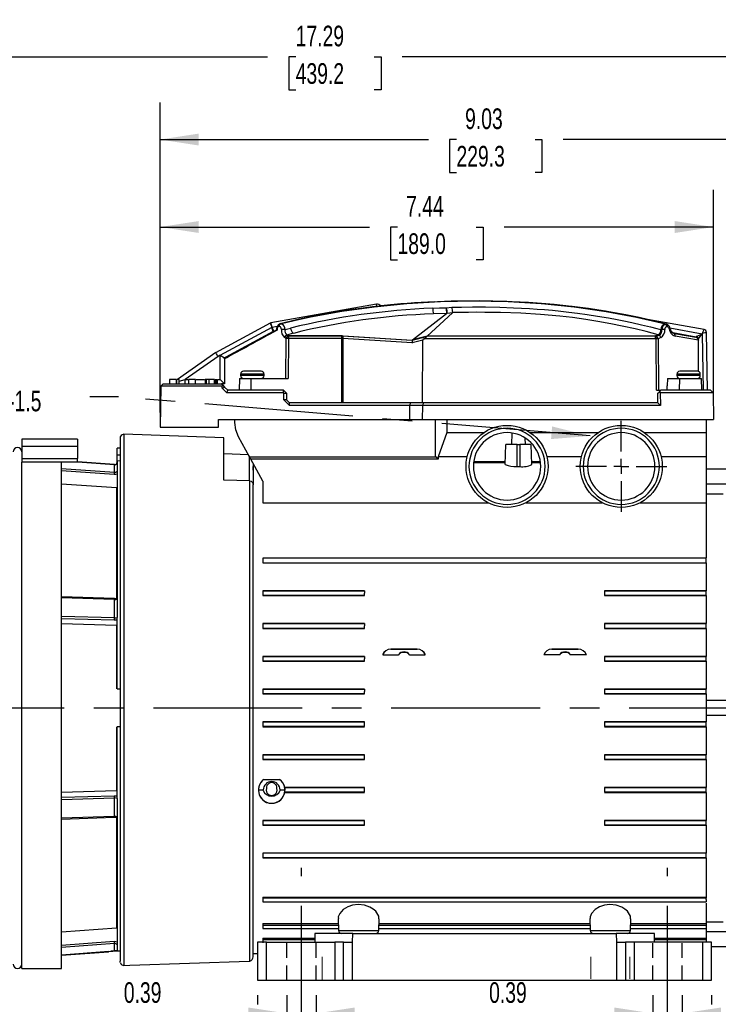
# Model space of a CAD drawing. Header units: inches. Extents: x 0 to 44, y 0 to 34.
# Tile 3 of 19: x 7.9 to 17.3, y 6.8 to 20. Entities that reach past the tile are written whole.
import ezdxf

# ---------------------------------------------------------------- set-up
doc = ezdxf.new("R2010")
doc.units = ezdxf.units.IN
doc.header["$LTSCALE"] = 4
doc.header["$MEASUREMENT"] = 0
doc.linetypes.add('CENTERX2', pattern=[0.8, 0.5, -0.1, 0.1, -0.1])
doc.linetypes.add('HIDDEN', pattern=[0.075, 0.05, -0.025])
doc.layers.add('CENTER', color=40, linetype='CENTERX2')
doc.layers.add('HIDDEN', color=102, linetype='HIDDEN')
doc.layers.add('DIMENSIONS', color=140, linetype='Continuous', lineweight=25)
doc.layers.add('TEXT', color=140, linetype='Continuous', lineweight=25)
doc.styles.add('SLDTEXTSTYLE0', font='TXT', dxfattribs={"width": 0.7})
doc.dimstyles.new('SLDDIMSTYLE0', dxfattribs={"dimtxt": 0.277778, "dimasz": 0.52, "dimexe": 0, "dimexo": 0.0625, "dimgap": 0.069444, "dimtad": 0, "dimtih": 1, "dimtoh": 1, "dimrnd": 1e-09, "dimdsep": 46, "dimtxsty": 'SLDTEXTSTYLE0', "dimsah": 1, "dimcen": 0.09, "dimadec": 0, "dimazin": 2, "dimtfac": 1, "dimtmove": 0, "dimatfit": 0, "dimfxl": 0, "dimfrac": 2, "dimtolj": 1, "dimtzin": 12, "dimarcsym": 0})
doc.dimstyles.new('SLDDIMSTYLE2', dxfattribs={"dimtxt": 0.277778, "dimasz": 0.52, "dimexe": 0, "dimexo": 0.0625, "dimgap": 0.069444, "dimtad": 0, "dimtih": 1, "dimtoh": 1, "dimrnd": 1e-09, "dimzin": 12, "dimdsep": 46, "dimtxsty": 'SLDTEXTSTYLE0', "dimsah": 1, "dimcen": 0.09, "dimadec": 0, "dimazin": 3, "dimtfac": 1, "dimtofl": 0, "dimtmove": 0, "dimatfit": 3, "dimfxl": 0, "dimfrac": 2, "dimtolj": 1, "dimtzin": 12, "dimarcsym": 0})
doc.dimstyles.new('SLDDIMSTYLE3', dxfattribs={"dimtxt": 0.277778, "dimasz": 0.52, "dimexe": 0, "dimexo": 0.0625, "dimgap": 0.069444, "dimtad": 0, "dimtih": 1, "dimtoh": 1, "dimrnd": 1e-09, "dimzin": 4, "dimdsep": 46, "dimtxsty": 'SLDTEXTSTYLE0', "dimsah": 1, "dimcen": 0.09, "dimadec": 0, "dimazin": 1, "dimtfac": 1, "dimtofl": 0, "dimtmove": 0, "dimatfit": 3, "dimfxl": 0, "dimfrac": 2, "dimtolj": 1, "dimtzin": 12, "dimarcsym": 0})
doc.dimstyles.new('SLDDIMSTYLE4', dxfattribs={"dimtxt": 0.18, "dimasz": 0.52, "dimexe": 0, "dimexo": 0.0625, "dimgap": 0, "dimtad": 0, "dimtih": 1, "dimtoh": 1, "dimdec": 0, "dimrnd": 1e-09, "dimzin": 0, "dimdsep": 46, "dimtxsty": 'Standard', "dimsah": 1, "dimcen": 0.09, "dimadec": 0, "dimazin": 0, "dimtfac": 0.52, "dimtdec": 0, "dimtofl": 0, "dimtmove": 0, "dimatfit": 3, "dimfxl": 0, "dimfrac": 2, "dimtolj": 1, "dimtzin": 0, "dimarcsym": 0})

# ---------------------------------------------------------------- blocks, each defined once
blk = doc.blocks.new('_D')
at = {"layer": 'DIMENSIONS'}
for p, q in [((11.527, 6.934), (11.527, 6.188)), ((11.92, 6.934), (11.92, 6.188)), ((9.334, 6.687), (9.241, 6.687)), ((9.241, 6.687), (9.241, 6.246)), ((10.16, 6.687), (10.253, 6.687)), ((10.253, 6.687), (10.253, 6.246)), ((11.527, 6.688), (10.536, 6.688)), ((11.92, 6.688), (12.92, 6.688)), ((9.241, 6.246), (9.334, 6.246)), ((10.253, 6.246), (10.16, 6.246))]:
    blk.add_line(p, q, dxfattribs=at)
for points in [[(11.527, 6.688), (11.007, 6.768), (11.007, 6.608)], [(11.92, 6.688), (12.44, 6.608), (12.44, 6.768)]]:
    blk.add_solid(points, dxfattribs=at)
at = {"layer": 'DIMENSIONS', "char_height": 0.2778, "attachment_point": 1, "style": 'SLDTEXTSTYLE0'}
for s, insert in [('0.39', (9.334, 7.108)), ('10.0', (9.334, 6.604))]:
    blk.add_mtext(s, dxfattribs=dict(at, insert=insert))
blk = doc.blocks.new('_D_1')
at = {"layer": 'DIMENSIONS'}
for p, q in [((16.448, 6.934), (16.448, 6.188)), ((16.842, 6.934), (16.842, 6.188)), ((14.246, 6.687), (14.152, 6.687)), ((14.152, 6.687), (14.152, 6.246)), ((15.071, 6.687), (15.164, 6.687)), ((15.164, 6.687), (15.164, 6.246)), ((16.448, 6.688), (15.448, 6.688)), ((16.842, 6.688), (17.842, 6.688)), ((14.152, 6.246), (14.246, 6.246)), ((15.164, 6.246), (15.071, 6.246))]:
    blk.add_line(p, q, dxfattribs=at)
for points in [[(16.448, 6.688), (15.928, 6.768), (15.928, 6.608)], [(16.842, 6.688), (17.362, 6.608), (17.362, 6.768)]]:
    blk.add_solid(points, dxfattribs=at)
at = {"layer": 'DIMENSIONS', "char_height": 0.2778, "attachment_point": 1, "style": 'SLDTEXTSTYLE0'}
for s, insert in [('0.39', (14.246, 7.108)), ('10.0', (14.246, 6.604))]:
    blk.add_mtext(s, dxfattribs=dict(at, insert=insert))
blk = doc.blocks.new('_D_3')
at = {"layer": 'DIMENSIONS'}
for p, q in [((9.822, 14.769), (9.822, 17.762)), ((17.263, 14.873), (17.263, 17.762)), ((9.822, 17.262), (12.638, 17.262)), ((13.014, 17.261), (12.921, 17.261)), ((12.921, 17.261), (12.921, 16.819)), ((14.071, 17.261), (14.164, 17.261)), ((14.164, 17.261), (14.164, 16.819)), ((17.263, 17.262), (14.447, 17.262)), ((12.921, 16.819), (13.014, 16.819)), ((14.164, 16.819), (14.071, 16.819))]:
    blk.add_line(p, q, dxfattribs=at)
for points in [[(9.822, 17.262), (10.342, 17.182), (10.342, 17.342)], [(17.263, 17.262), (16.743, 17.342), (16.743, 17.182)]]:
    blk.add_solid(points, dxfattribs=at)
at = {"layer": 'DIMENSIONS', "char_height": 0.2778, "attachment_point": 1, "style": 'SLDTEXTSTYLE0'}
for s, insert in [('7.44', (13.13, 17.681)), ('189.0', (13.014, 17.177))]:
    blk.add_mtext(s, dxfattribs=dict(at, insert=insert))
blk = doc.blocks.new('_D_4')
at = {"layer": 'DIMENSIONS'}
for p, q in [((9.822, 14.769), (9.822, 18.938)), ((18.85, 14.303), (18.85, 18.938)), ((9.822, 18.438), (13.431, 18.438)), ((13.807, 18.437), (13.714, 18.437)), ((13.714, 18.437), (13.714, 17.995)), ((14.864, 18.437), (14.957, 18.437)), ((14.957, 18.437), (14.957, 17.995)), ((18.85, 18.438), (15.241, 18.438)), ((13.714, 17.995), (13.807, 17.995)), ((14.957, 17.995), (14.864, 17.995)), ((18.85, 13.736), (18.85, 14.063))]:
    blk.add_line(p, q, dxfattribs=at)
for points in [[(9.822, 18.438), (10.342, 18.358), (10.342, 18.518)], [(18.85, 18.438), (18.33, 18.518), (18.33, 18.358)]]:
    blk.add_solid(points, dxfattribs=at)
at = {"layer": 'DIMENSIONS', "char_height": 0.2778, "attachment_point": 1, "style": 'SLDTEXTSTYLE0'}
for s, insert in [('9.03', (13.923, 18.857)), ('229.3', (13.807, 18.353))]:
    blk.add_mtext(s, dxfattribs=dict(at, insert=insert))
blk = doc.blocks.new('_D_5')
at = {"layer": 'DIMENSIONS'}
for p, q in [((3.528, 14.427), (3.528, 20.05)), ((20.818, 14.303), (20.818, 20.05)), ((3.528, 19.55), (11.268, 19.55)), ((11.645, 19.549), (11.551, 19.549)), ((11.551, 19.549), (11.551, 19.107)), ((12.701, 19.549), (12.795, 19.549)), ((12.795, 19.549), (12.795, 19.107)), ((20.818, 19.55), (13.078, 19.55)), ((11.551, 19.107), (11.645, 19.107)), ((12.795, 19.107), (12.701, 19.107)), ((3.528, 9.177), (3.528, 14.187)), ((20.818, 11.447), (20.818, 14.063))]:
    blk.add_line(p, q, dxfattribs=at)
for points in [[(3.528, 19.55), (4.048, 19.47), (4.048, 19.63)], [(20.818, 19.55), (20.298, 19.63), (20.298, 19.47)]]:
    blk.add_solid(points, dxfattribs=at)
at = {"layer": 'DIMENSIONS', "char_height": 0.2778, "attachment_point": 1, "style": 'SLDTEXTSTYLE0'}
for s, insert in [('17.29', (11.645, 19.969)), ('439.2', (11.645, 19.465))]:
    blk.add_mtext(s, dxfattribs=dict(at, insert=insert))
blk = doc.blocks.new('_D_10')
at = {"layer": 'DIMENSIONS'}
for p, q in [((11.133, 6.934), (11.133, 6.808)), ((17.235, 6.934), (17.235, 6.808)), ((11.133, 6.568), (11.133, 3.898)), ((17.235, 6.568), (17.235, 5.514)), ((17.235, 5.274), (17.235, 3.898)), ((11.133, 4.398), (13.279, 4.398)), ((13.656, 4.397), (13.563, 4.397)), ((13.563, 4.397), (13.563, 3.955)), ((14.713, 4.397), (14.806, 4.397)), ((14.806, 4.397), (14.806, 3.955)), ((17.235, 4.398), (15.089, 4.398)), ((13.563, 3.955), (13.656, 3.955)), ((14.806, 3.955), (14.713, 3.955))]:
    blk.add_line(p, q, dxfattribs=at)
for points in [[(11.133, 4.398), (11.653, 4.318), (11.653, 4.478)], [(17.235, 4.398), (16.715, 4.478), (16.715, 4.318)]]:
    blk.add_solid(points, dxfattribs=at)
at = {"layer": 'DIMENSIONS', "char_height": 0.2778, "attachment_point": 1, "style": 'SLDTEXTSTYLE0'}
for s, insert in [('6.10', (13.771, 4.817)), ('155.0', (13.656, 4.313))]:
    blk.add_mtext(s, dxfattribs=dict(at, insert=insert))
blk = doc.blocks.new('_D_11')
at = {"layer": 'DIMENSIONS'}
for p, q in [((18.85, 7.855), (18.85, 4.894)), ((16.645, 5.934), (16.645, 4.894)), ((16.645, 5.394), (18.85, 5.394)), ((18.85, 5.394), (19.219, 5.394)), ((19.596, 5.393), (19.503, 5.393)), ((19.503, 5.393), (19.503, 4.952)), ((20.422, 5.393), (20.515, 5.393)), ((20.515, 5.393), (20.515, 4.952)), ((19.503, 4.952), (19.596, 4.952)), ((20.515, 4.952), (20.422, 4.952))]:
    blk.add_line(p, q, dxfattribs=at)
for points in [[(16.645, 5.394), (17.165, 5.314), (17.165, 5.474)], [(18.85, 5.394), (18.33, 5.474), (18.33, 5.314)]]:
    blk.add_solid(points, dxfattribs=at)
at = {"layer": 'DIMENSIONS', "char_height": 0.2778, "attachment_point": 1, "style": 'SLDTEXTSTYLE0'}
for s, insert in [('2.20', (19.596, 5.814)), ('56.0', (19.596, 5.31))]:
    blk.add_mtext(s, dxfattribs=dict(at, insert=insert))
blk = doc.blocks.new('SW_CENTERMARKSYMBOL_0')
at = {"layer": 'CENTER', "color": 0}
for p, q in [((0, 0.2), (0, 0.612)), ((-0.2, 0), (-0.612, 0)), ((0, 0), (-0.1, 0)), ((0, 0), (0, 0.1)), ((0, 0), (0, -0.1)), ((0, 0), (0.1, 0)), ((0.2, 0), (0.612, 0)), ((0, -0.2), (0, -0.612))]:
    blk.add_line(p, q, dxfattribs=at)

msp = doc.modelspace()

# ---------------------------------------------------------------- linework, layer by layer
for p, q in [((12.73, 16.225), (11.313, 15.972)), ((12.735, 16.195), (12.73, 16.225)), ((13.669, 16.177), (13.746, 16.184)), ((13.216, 15.745), (13.672, 16.098)), ((13.412, 15.796), (13.753, 16.109)), ((13.674, 16.101), (13.496, 16.095)), ((13.683, 16.1), (13.672, 16.098)), ((13.753, 16.109), (13.683, 16.1)), ((13.754, 16.111), (13.753, 16.111)), ((17.136, 15.883), (16.376, 16.019)), ((11.302, 15.968), (10.567, 15.572)), ((10.629, 15.538), (11.327, 15.915)), ((11.327, 15.915), (11.398, 15.927)), ((11.445, 15.963), (11.435, 15.96)), ((11.445, 15.963), (11.445, 15.962)), ((11.445, 15.962), (11.455, 15.962)), ((16.618, 15.953), (16.606, 15.96)), ((16.606, 15.96), (16.617, 15.96)), ((16.617, 15.96), (16.629, 15.953)), ((16.617, 15.96), (16.623, 15.958)), ((16.629, 15.953), (16.618, 15.953)), ((16.623, 15.958), (16.627, 15.957)), ((16.645, 15.919), (16.634, 15.919)), ((16.65, 15.946), (16.655, 15.942)), ((16.678, 15.905), (17.11, 15.828)), ((16.679, 15.899), (16.68, 15.899)), ((11.341, 15.855), (10.705, 15.512)), ((11.339, 15.852), (11.341, 15.855)), ((11.353, 15.859), (11.355, 15.86)), ((11.453, 15.886), (11.453, 15.885)), ((11.516, 15.763), (11.496, 15.776)), ((11.513, 15.225), (11.518, 15.761)), ((11.518, 15.761), (11.516, 15.763)), ((11.613, 15.833), (11.527, 15.81)), ((11.527, 15.81), (11.546, 15.798)), ((11.549, 15.761), (11.544, 15.225)), ((12.276, 15.798), (11.546, 15.798)), ((11.549, 15.794), (11.546, 15.798)), ((12.267, 15.794), (11.549, 15.794)), ((12.267, 15.761), (11.549, 15.761)), ((12.267, 15.761), (12.267, 15.794)), ((12.275, 15.794), (12.267, 15.794)), ((12.267, 14.898), (12.267, 15.761)), ((12.267, 15.761), (12.273, 15.761)), ((12.273, 15.761), (12.274, 15.761)), ((12.274, 15.761), (12.279, 15.761)), ((12.275, 15.794), (12.276, 15.798)), ((12.276, 15.794), (12.275, 15.794)), ((12.276, 15.798), (12.276, 15.794)), ((12.276, 15.798), (13.209, 15.74)), ((12.276, 15.794), (12.283, 15.794)), ((12.279, 15.761), (12.277, 14.898)), ((13.213, 15.703), (12.279, 15.761)), ((13.212, 15.735), (12.283, 15.794)), ((13.403, 15.787), (13.212, 15.735)), ((13.412, 15.796), (13.216, 15.745)), ((16.482, 15.76), (13.371, 15.758)), ((13.407, 15.791), (13.403, 15.787)), ((13.407, 15.791), (13.412, 15.796)), ((16.482, 15.793), (13.407, 15.791)), ((16.482, 15.797), (13.412, 15.796)), ((13.412, 15.796), (13.412, 15.796)), ((16.52, 15.814), (16.482, 15.797)), ((16.482, 15.797), (16.493, 15.792)), ((16.482, 15.793), (16.482, 15.797)), ((16.493, 15.792), (16.482, 15.793)), ((16.488, 15.759), (16.482, 15.76)), ((16.491, 15.759), (16.488, 15.759)), ((16.491, 15.759), (16.498, 15.79)), ((16.496, 15.067), (16.491, 15.759)), ((16.498, 15.79), (16.493, 15.792)), ((16.534, 15.807), (16.498, 15.79)), ((16.555, 15.775), (16.519, 15.759)), ((16.519, 15.759), (16.524, 15.067)), ((16.554, 15.885), (16.57, 15.885)), ((16.725, 15.836), (16.702, 15.85)), ((17.03, 15.782), (16.718, 15.838)), ((17.051, 15.771), (16.738, 15.828)), ((17.062, 15.739), (16.749, 15.795)), ((17.035, 15.792), (17.11, 15.828)), ((17.051, 15.771), (17.052, 15.77)), ((17.062, 15.749), (17.062, 15.76)), ((17.11, 15.828), (17.123, 15.067)), ((17.182, 15.067), (17.169, 15.845)), ((13.212, 15.735), (13.212, 15.74)), ((13.353, 15.74), (13.213, 15.703)), ((13.352, 14.898), (13.353, 15.74)), ((17.062, 15.744), (17.062, 15.741)), ((17.062, 15.739), (17.062, 15.741)), ((17.062, 15.32), (17.062, 15.739)), ((10.57, 15.574), (10.055, 15.213)), ((10.601, 15.523), (10.158, 15.213)), ((10.629, 15.538), (10.601, 15.523)), ((10.629, 15.538), (10.687, 15.503)), ((10.629, 15.213), (10.629, 15.538)), ((10.705, 15.512), (10.687, 15.503)), ((10.687, 15.503), (10.688, 15.502)), ((10.688, 15.497), (10.688, 15.502)), ((10.688, 15.488), (10.688, 15.497)), ((10.688, 15.488), (10.688, 15.154)), ((10.888, 15.225), (10.885, 15.067)), ((10.888, 15.225), (11.044, 15.225)), ((10.905, 15.284), (10.905, 15.264)), ((11.22, 15.284), (10.905, 15.284)), ((11.22, 15.264), (10.905, 15.264)), ((11.18, 15.323), (10.944, 15.323)), ((11.044, 15.225), (11.044, 15.067)), ((11.044, 15.225), (11.544, 15.225)), ((11.22, 15.264), (11.22, 15.284)), ((16.643, 15.225), (16.642, 15.125)), ((16.643, 15.225), (16.805, 15.225)), ((16.771, 15.284), (16.771, 15.264)), ((17.086, 15.284), (16.771, 15.284)), ((17.086, 15.264), (16.771, 15.264)), ((16.805, 15.225), (16.803, 15.067)), ((16.805, 15.225), (17.103, 15.225)), ((17.046, 15.323), (16.81, 15.323)), ((17.062, 15.225), (17.062, 15.228)), ((17.086, 15.264), (17.086, 15.284)), ((17.105, 15.067), (17.103, 15.225)), ((9.832, 15.122), (9.822, 14.569)), ((9.824, 15.117), (9.822, 14.985)), ((9.832, 15.124), (9.825, 15.117)), ((9.832, 15.124), (9.861, 15.154)), ((9.832, 15.122), (9.832, 15.124)), ((10.657, 15.122), (9.832, 15.122)), ((9.861, 15.154), (10.649, 15.154)), ((9.947, 15.213), (9.947, 15.154)), ((9.948, 15.213), (9.948, 15.154)), ((9.95, 15.213), (9.95, 15.154)), ((10.041, 15.213), (9.95, 15.213)), ((10.041, 15.154), (10.041, 15.213)), ((10.043, 15.213), (10.043, 15.154)), ((10.078, 15.213), (10.05, 15.213)), ((10.078, 15.154), (10.078, 15.213)), ((10.078, 15.19), (10.158, 15.213)), ((10.158, 15.154), (10.158, 15.213)), ((10.158, 15.213), (10.197, 15.213)), ((10.204, 15.213), (10.204, 15.154)), ((10.206, 15.213), (10.206, 15.154)), ((10.297, 15.213), (10.206, 15.213)), ((10.297, 15.154), (10.297, 15.213)), ((10.299, 15.154), (10.299, 15.213)), ((10.306, 15.213), (10.419, 15.213)), ((10.426, 15.213), (10.426, 15.154)), ((10.441, 15.213), (10.426, 15.213)), ((10.441, 15.213), (10.441, 15.154)), ((10.475, 15.213), (10.441, 15.213)), ((10.475, 15.213), (10.475, 15.154)), ((10.553, 15.213), (10.475, 15.213)), ((10.553, 15.154), (10.553, 15.213)), ((10.554, 15.213), (10.554, 15.154)), ((10.561, 15.154), (10.561, 15.213)), ((10.561, 15.213), (10.576, 15.213)), ((10.576, 15.154), (10.576, 15.213)), ((10.576, 15.213), (10.591, 15.213)), ((10.591, 15.213), (10.591, 15.154)), ((10.598, 15.213), (10.629, 15.213)), ((10.688, 15.154), (10.629, 15.213)), ((10.649, 15.154), (10.668, 15.134)), ((10.652, 15.154), (10.649, 15.154)), ((10.688, 15.154), (10.652, 15.154)), ((10.656, 15.097), (10.657, 15.122)), ((10.656, 15.097), (10.688, 15.11)), ((10.718, 15.034), (10.656, 15.097)), ((10.668, 15.134), (10.657, 15.122)), ((10.688, 15.114), (10.668, 15.134)), ((10.688, 15.114), (10.688, 15.11)), ((10.731, 15.067), (10.688, 15.11)), ((16.642, 15.067), (16.642, 15.125)), ((9.822, 14.988), (9.822, 14.569)), ((10.718, 15.034), (10.731, 15.067)), ((11.481, 15.034), (10.718, 15.034)), ((11.481, 15.067), (10.731, 15.067)), ((11.481, 15.034), (11.481, 15.067)), ((11.52, 15.028), (11.481, 15.067)), ((11.481, 15.034), (11.487, 15.028)), ((11.486, 14.937), (11.487, 15.028)), ((11.487, 15.028), (11.52, 15.028)), ((11.52, 15.028), (11.52, 14.937)), ((11.52, 15.028), (11.523, 15.025)), ((11.523, 15.025), (11.523, 14.935)), ((16.496, 15.067), (16.554, 15.067)), ((16.515, 15.028), (16.535, 15.047)), ((16.515, 14.898), (16.515, 15.028)), ((16.535, 15.047), (16.554, 15.067)), ((16.535, 15.047), (16.548, 15.034)), ((16.548, 15.034), (16.551, 14.862)), ((17.257, 15.034), (16.548, 15.034)), ((17.224, 15.067), (16.554, 15.067)), ((17.224, 15.067), (17.257, 15.034)), ((17.257, 15.034), (17.263, 14.673)), ((11.56, 14.862), (11.486, 14.937)), ((11.52, 14.937), (11.486, 14.937)), ((11.56, 14.898), (11.52, 14.937)), ((11.56, 14.862), (11.56, 14.898)), ((13.19, 14.898), (11.56, 14.898)), ((13.175, 14.862), (11.56, 14.862)), ((13.175, 14.862), (13.174, 14.673)), ((13.19, 14.898), (13.175, 14.862)), ((13.349, 14.862), (13.175, 14.862)), ((13.364, 14.898), (13.19, 14.898)), ((13.349, 14.862), (13.347, 14.673)), ((13.364, 14.898), (13.349, 14.862)), ((16.551, 14.862), (13.349, 14.862)), ((16.515, 14.898), (13.364, 14.898)), ((16.551, 14.862), (16.515, 14.898)), ((17.26, 14.864), (17.26, 14.864)), ((17.26, 14.864), (17.26, 14.864)), ((9.822, 14.569), (10.609, 14.569)), ((10.609, 14.569), (10.609, 14.673)), ((10.609, 14.673), (13.174, 14.673)), ((10.826, 14.633), (10.826, 14.673)), ((13.174, 14.673), (13.347, 14.673)), ((13.347, 14.673), (17.263, 14.673)), ((13.521, 14.673), (13.521, 14.17)), ((13.679, 14.673), (13.679, 14.5)), ((17.165, 14.673), (17.165, 14.5)), ((10.68, 14.429), (9.334, 14.476)), ((9.334, 14.476), (9.334, 7.332)), ((11.025, 14.17), (10.875, 14.443)), ((13.679, 14.5), (13.561, 14.17)), ((13.679, 14.5), (14.179, 14.5)), ((14.551, 14.49), (14.545, 14.339)), ((14.796, 14.5), (15.714, 14.5)), ((16.331, 14.5), (17.165, 14.5)), ((17.165, 14.5), (17.165, 14.17)), ((8.712, 14.408), (7.964, 14.408)), ((7.964, 14.408), (7.964, 14.31)), ((8.712, 14.31), (7.964, 14.31)), ((7.964, 14.31), (7.964, 14.151)), ((8.712, 14.408), (8.712, 14.31)), ((8.712, 14.31), (8.712, 14.151)), ((9.283, 14.418), (9.283, 7.392)), ((10.68, 13.86), (10.68, 14.429)), ((14.461, 14.068), (14.471, 14.339)), ((14.621, 14.339), (14.471, 14.339)), ((14.621, 14.042), (14.621, 14.339)), ((14.621, 14.339), (14.661, 14.339)), ((14.811, 14.339), (14.661, 14.339)), ((14.661, 14.339), (14.661, 14.042)), ((14.736, 14.339), (14.733, 14.423)), ((14.821, 14.068), (14.811, 14.339)), ((9.283, 14.289), (9.243, 14.29)), ((9.243, 14.2), (9.243, 14.29)), ((9.243, 14.2), (9.283, 14.198)), ((9.243, 14.118), (9.243, 14.2)), ((11.009, 14.2), (10.68, 14.211)), ((11.018, 14.185), (11.018, 13.85)), ((11.025, 14.17), (13.532, 14.17)), ((11.041, 14.141), (11.025, 14.17)), ((13.561, 14.141), (13.532, 14.17)), ((13.951, 14.17), (13.561, 14.17)), ((13.561, 14.17), (13.561, 14.141)), ((15.486, 14.17), (15.024, 14.17)), ((17.165, 14.17), (16.559, 14.17)), ((17.165, 14.17), (17.165, 13.555)), ((7.964, 14.141), (7.96, 14.141)), ((7.964, 14.151), (8.712, 14.151)), ((7.964, 14.151), (7.964, 14.102)), ((8.712, 14.102), (7.964, 14.102)), ((7.964, 7.292), (7.964, 14.102)), ((8.712, 14.102), (8.712, 14.151)), ((9.208, 14.067), (8.712, 14.104)), ((9.208, 14.067), (8.712, 14.104)), ((9.208, 14.066), (8.712, 14.102)), ((9.208, 13.964), (9.208, 14.066)), ((9.239, 14.078), (9.243, 14.112)), ((9.243, 14.118), (9.243, 14.082)), ((9.283, 14.116), (9.243, 14.118)), ((11.204, 13.847), (11.041, 14.141)), ((13.561, 14.141), (11.041, 14.141)), ((11.074, 14.042), (11.069, 14.042)), ((11.074, 14.082), (11.074, 13.804)), ((11.074, 13.991), (11.074, 14.042)), ((14.462, 14.103), (14.04, 14.103)), ((14.04, 14.096), (14.462, 14.096)), ((14.621, 14.042), (14.661, 14.042)), ((14.934, 14.103), (14.819, 14.103)), ((14.82, 14.096), (14.935, 14.096)), ((8.495, 14.015), (8.495, 14.015)), ((8.495, 12.275), (8.495, 14.015)), ((8.495, 14.015), (9.208, 13.964)), ((9.206, 13.933), (8.495, 13.984)), ((9.243, 13.979), (9.243, 12.259)), ((17.511, 14.004), (17.165, 14.004)), ((9.235, 13.755), (8.495, 13.804)), ((11.027, 13.85), (10.68, 13.86)), ((11.027, 7.393), (11.027, 13.85)), ((11.074, 7.451), (11.074, 13.801)), ((11.204, 13.847), (11.204, 13.555)), ((17.165, 13.807), (17.511, 13.807)), ((9.235, 13.755), (9.235, 12.266)), ((17.393, 13.67), (17.165, 13.67)), ((11.204, 13.555), (14.232, 13.555)), ((14.743, 13.555), (15.767, 13.555)), ((16.278, 13.555), (17.165, 13.555)), ((17.165, 13.555), (17.165, 12.812)), ((11.204, 12.812), (17.165, 12.812)), ((11.204, 12.811), (11.204, 12.78)), ((17.165, 12.811), (11.204, 12.811)), ((11.204, 12.78), (11.204, 12.749)), ((11.204, 12.749), (17.165, 12.749)), ((17.165, 12.78), (17.165, 12.811)), ((17.165, 12.749), (17.165, 12.78)), ((17.165, 12.749), (17.165, 12.371)), ((11.204, 12.371), (12.57, 12.371)), ((11.204, 12.37), (11.204, 12.339)), ((12.57, 12.37), (11.204, 12.37)), ((11.204, 12.339), (11.204, 12.307)), ((12.57, 12.37), (12.57, 12.339)), ((12.57, 12.307), (12.57, 12.339)), ((15.798, 12.371), (17.165, 12.371)), ((17.165, 12.37), (15.798, 12.37)), ((15.798, 12.37), (15.798, 12.339)), ((15.798, 12.339), (15.798, 12.307)), ((17.165, 12.339), (17.165, 12.37)), ((17.165, 12.307), (17.165, 12.339)), ((9.207, 12.266), (8.495, 12.289)), ((9.208, 12.252), (8.495, 12.275)), ((9.208, 12.006), (9.208, 12.252)), ((12.57, 12.307), (11.204, 12.307)), ((11.204, 12.307), (12.57, 12.307)), ((11.204, 12.307), (11.204, 12.307)), ((12.57, 12.307), (12.57, 12.307)), ((17.165, 12.307), (15.798, 12.307)), ((15.798, 12.307), (17.165, 12.307)), ((15.798, 12.307), (15.798, 12.307)), ((17.165, 12.307), (17.165, 11.93)), ((17.165, 12.307), (17.165, 12.307)), ((8.495, 9.566), (8.495, 12.026)), ((9.208, 12.006), (8.495, 12.026)), ((9.206, 11.975), (8.495, 11.995)), ((9.235, 11.906), (8.495, 11.926)), ((9.243, 11.051), (9.243, 12.012)), ((11.204, 11.93), (12.57, 11.93)), ((11.204, 11.929), (11.204, 11.898)), ((12.57, 11.929), (11.204, 11.929)), ((12.57, 11.929), (12.57, 11.898)), ((15.798, 11.93), (17.165, 11.93)), ((17.165, 11.929), (15.798, 11.929)), ((15.798, 11.929), (15.798, 11.898)), ((17.165, 11.898), (17.165, 11.929)), ((9.235, 11.906), (9.235, 11.051)), ((11.204, 11.898), (11.204, 11.866)), ((12.57, 11.866), (11.204, 11.866)), ((11.204, 11.866), (12.57, 11.866)), ((11.204, 11.866), (11.204, 11.866)), ((12.57, 11.866), (12.57, 11.898)), ((12.57, 11.866), (12.57, 11.866)), ((15.798, 11.898), (15.798, 11.866)), ((17.165, 11.866), (15.798, 11.866)), ((15.798, 11.866), (17.165, 11.866)), ((15.798, 11.866), (15.798, 11.866)), ((17.165, 11.866), (17.165, 11.898)), ((17.165, 11.866), (17.165, 11.489)), ((17.165, 11.866), (17.165, 11.866)), ((12.924, 11.585), (13.279, 11.585)), ((12.924, 11.585), (12.924, 11.585)), ((13.279, 11.585), (12.924, 11.585)), ((13.279, 11.585), (13.279, 11.585)), ((15.444, 11.585), (15.09, 11.585)), ((15.09, 11.585), (15.09, 11.585)), ((15.09, 11.585), (15.444, 11.585)), ((15.444, 11.585), (15.444, 11.585)), ((11.204, 11.489), (12.57, 11.489)), ((11.204, 11.488), (11.204, 11.457)), ((12.57, 11.488), (11.204, 11.488)), ((11.204, 11.457), (11.204, 11.425)), ((12.57, 11.425), (11.204, 11.425)), ((11.204, 11.425), (12.57, 11.425)), ((12.57, 11.488), (12.57, 11.457)), ((12.57, 11.425), (12.57, 11.457)), ((12.815, 11.511), (13.026, 11.511)), ((13.177, 11.511), (13.388, 11.511)), ((15.192, 11.511), (14.98, 11.511)), ((15.554, 11.511), (15.342, 11.511)), ((15.798, 11.489), (17.165, 11.489)), ((15.798, 11.488), (15.798, 11.457)), ((17.165, 11.488), (15.798, 11.488)), ((15.798, 11.457), (15.798, 11.425)), ((17.165, 11.425), (15.798, 11.425)), ((15.798, 11.425), (17.165, 11.425)), ((17.165, 11.457), (17.165, 11.488)), ((17.165, 11.425), (17.165, 11.457)), ((17.165, 11.425), (17.165, 11.048)), ((9.243, 11.051), (9.283, 11.051)), ((11.204, 11.048), (12.57, 11.048)), ((12.57, 11.047), (11.204, 11.047)), ((11.204, 11.047), (11.204, 11.016)), ((11.204, 11.016), (11.204, 10.984)), ((12.57, 11.047), (12.57, 11.016)), ((12.57, 10.984), (12.57, 11.016)), ((15.798, 11.048), (17.165, 11.048)), ((17.165, 11.047), (15.798, 11.047)), ((15.798, 11.047), (15.798, 11.016)), ((15.798, 11.016), (15.798, 10.984)), ((17.165, 11.016), (17.165, 11.047)), ((17.165, 10.984), (17.165, 11.016)), ((11.204, 10.984), (12.57, 10.984)), ((12.57, 10.984), (11.204, 10.984)), ((15.798, 10.984), (17.165, 10.984)), ((17.165, 10.984), (15.798, 10.984)), ((17.165, 10.984), (17.165, 10.607)), ((17.511, 10.894), (17.165, 10.894)), ((11.204, 10.607), (11.204, 10.575)), ((11.204, 10.607), (12.57, 10.607)), ((12.57, 10.607), (11.204, 10.607)), ((12.57, 10.575), (12.57, 10.607)), ((15.798, 10.607), (15.798, 10.575)), ((15.798, 10.607), (17.165, 10.607)), ((17.165, 10.607), (15.798, 10.607)), ((17.165, 10.697), (17.511, 10.697)), ((17.165, 10.575), (17.165, 10.607)), ((9.235, 10.54), (9.235, 9.685)), ((9.243, 9.579), (9.243, 10.54)), ((9.283, 10.54), (9.243, 10.54)), ((11.204, 10.575), (11.204, 10.544)), ((12.57, 10.544), (11.204, 10.544)), ((11.204, 10.543), (12.57, 10.543)), ((12.57, 10.544), (12.57, 10.575)), ((15.798, 10.575), (15.798, 10.544)), ((17.165, 10.544), (15.798, 10.544)), ((15.798, 10.543), (17.165, 10.543)), ((17.165, 10.544), (17.165, 10.575)), ((17.165, 10.543), (17.165, 10.166)), ((12.57, 10.166), (11.204, 10.166)), ((11.204, 10.166), (11.204, 10.134)), ((11.204, 10.166), (12.57, 10.166)), ((11.204, 10.134), (11.204, 10.103)), ((12.57, 10.103), (11.204, 10.103)), ((11.204, 10.102), (12.57, 10.102)), ((12.57, 10.134), (12.57, 10.166)), ((12.57, 10.103), (12.57, 10.134)), ((17.165, 10.166), (15.798, 10.166)), ((15.798, 10.166), (17.165, 10.166)), ((15.798, 10.166), (15.798, 10.134)), ((15.798, 10.134), (15.798, 10.103)), ((17.165, 10.103), (15.798, 10.103)), ((15.798, 10.102), (17.165, 10.102)), ((17.165, 10.134), (17.165, 10.166)), ((17.165, 10.103), (17.165, 10.134)), ((17.165, 10.102), (17.165, 9.725)), ((11.215, 9.835), (11.429, 9.835)), ((8.495, 9.665), (9.235, 9.685)), ((11.209, 9.688), (11.145, 9.688)), ((11.209, 9.693), (11.209, 9.688)), ((11.435, 9.688), (11.435, 9.693)), ((11.499, 9.688), (11.435, 9.688)), ((12.57, 9.725), (11.497, 9.725)), ((11.497, 9.725), (11.497, 9.725)), ((11.497, 9.725), (12.57, 9.725)), ((11.499, 9.693), (11.499, 9.688)), ((11.499, 9.683), (11.499, 9.693)), ((11.499, 9.683), (11.499, 9.688)), ((12.57, 9.693), (12.57, 9.725)), ((12.57, 9.725), (12.57, 9.725)), ((12.57, 9.662), (12.57, 9.693)), ((17.165, 9.725), (15.798, 9.725)), ((15.798, 9.725), (15.798, 9.693)), ((15.798, 9.725), (17.165, 9.725)), ((15.798, 9.725), (15.798, 9.725)), ((15.798, 9.693), (15.798, 9.662)), ((17.165, 9.693), (17.165, 9.725)), ((17.165, 9.725), (17.165, 9.725)), ((17.165, 9.662), (17.165, 9.693)), ((8.495, 9.596), (9.206, 9.616)), ((8.495, 9.566), (9.208, 9.585)), ((9.208, 9.339), (9.208, 9.585)), ((11.498, 9.661), (11.497, 9.662)), ((12.57, 9.662), (11.497, 9.662)), ((11.498, 9.661), (12.57, 9.661)), ((17.165, 9.662), (15.798, 9.662)), ((15.798, 9.661), (17.165, 9.661)), ((17.165, 9.661), (17.165, 9.284)), ((8.495, 9.316), (9.208, 9.339)), ((8.495, 9.302), (9.207, 9.325)), ((8.495, 7.576), (8.495, 9.316)), ((9.235, 9.323), (9.235, 7.837)), ((9.243, 9.332), (9.243, 7.612)), ((12.57, 9.284), (11.204, 9.284)), ((11.204, 9.284), (12.57, 9.284)), ((11.204, 9.284), (11.204, 9.252)), ((11.204, 9.284), (11.204, 9.284)), ((12.57, 9.252), (12.57, 9.284)), ((12.57, 9.284), (12.57, 9.284)), ((17.165, 9.284), (15.798, 9.284)), ((15.798, 9.284), (15.798, 9.252)), ((15.798, 9.284), (17.165, 9.284)), ((15.798, 9.284), (15.798, 9.284)), ((17.165, 9.252), (17.165, 9.284)), ((17.165, 9.284), (17.165, 9.284)), ((11.204, 9.252), (11.204, 9.221)), ((12.57, 9.221), (11.204, 9.221)), ((11.204, 9.22), (12.57, 9.22)), ((12.57, 9.221), (12.57, 9.252)), ((15.798, 9.252), (15.798, 9.221)), ((17.165, 9.221), (15.798, 9.221)), ((15.798, 9.22), (17.165, 9.22)), ((17.165, 9.221), (17.165, 9.252)), ((17.165, 9.22), (17.165, 8.842)), ((17.165, 8.842), (11.204, 8.842)), ((11.204, 8.842), (11.204, 8.811)), ((11.204, 8.811), (11.204, 8.78)), ((17.165, 8.78), (11.204, 8.78)), ((11.204, 8.779), (17.165, 8.779)), ((17.165, 8.811), (17.165, 8.842)), ((17.165, 8.78), (17.165, 8.811)), ((17.165, 8.779), (17.165, 8.251)), ((11.204, 8.251), (17.165, 8.251)), ((11.204, 8.251), (11.204, 8.238)), ((17.165, 8.238), (11.204, 8.238)), ((11.204, 8.238), (11.204, 8.219)), ((11.204, 8.219), (11.204, 8.188)), ((17.165, 8.251), (17.165, 8.238)), ((17.165, 8.219), (17.165, 8.238)), ((17.165, 8.219), (17.165, 8.188)), ((11.204, 8.188), (17.165, 8.188)), ((17.165, 8.171), (17.165, 7.899)), ((12.215, 7.963), (12.221, 7.802)), ((12.762, 7.802), (12.767, 7.962)), ((15.601, 7.963), (15.607, 7.802)), ((16.148, 7.802), (16.153, 7.962)), ((8.495, 7.787), (9.235, 7.837)), ((11.204, 7.899), (12.217, 7.899)), ((11.204, 7.899), (11.204, 7.87)), ((11.204, 7.87), (11.204, 7.831)), ((12.218, 7.87), (11.204, 7.87)), ((11.204, 7.831), (12.22, 7.831)), ((12.763, 7.831), (15.606, 7.831)), ((15.604, 7.87), (12.764, 7.87)), ((12.765, 7.899), (15.603, 7.899)), ((16.149, 7.831), (17.165, 7.831)), ((17.165, 7.87), (16.15, 7.87)), ((16.151, 7.899), (17.165, 7.899)), ((17.165, 7.922), (17.393, 7.922)), ((17.165, 7.899), (17.165, 7.87)), ((17.165, 7.87), (17.165, 7.831)), ((17.165, 7.831), (17.165, 7.699)), ((11.204, 7.699), (11.901, 7.699)), ((11.204, 7.699), (11.204, 7.677)), ((11.901, 7.764), (11.901, 7.646)), ((12.413, 7.764), (11.901, 7.764)), ((12.221, 7.802), (12.762, 7.802)), ((12.408, 7.646), (12.413, 7.764)), ((12.413, 7.764), (15.956, 7.764)), ((15.607, 7.802), (16.148, 7.802)), ((15.956, 7.764), (15.96, 7.646)), ((16.468, 7.764), (15.956, 7.764)), ((16.468, 7.646), (16.468, 7.764)), ((16.468, 7.699), (17.165, 7.699)), ((17.511, 7.784), (17.165, 7.784)), ((17.165, 7.699), (17.165, 7.677)), ((8.495, 7.607), (9.206, 7.658)), ((9.208, 7.627), (8.495, 7.576)), ((9.208, 7.528), (9.208, 7.627)), ((11.133, 7.646), (11.133, 7.134)), ((11.251, 7.646), (11.133, 7.646)), ((11.204, 7.677), (11.204, 7.638)), ((11.901, 7.677), (11.204, 7.677)), ((11.251, 7.134), (11.251, 7.646)), ((11.251, 7.646), (12.172, 7.646)), ((12.172, 7.646), (12.172, 7.134)), ((12.29, 7.646), (12.172, 7.646)), ((12.29, 7.134), (12.29, 7.646)), ((12.29, 7.646), (12.408, 7.646)), ((12.408, 7.134), (12.408, 7.646)), ((15.96, 7.646), (15.96, 7.134)), ((15.96, 7.646), (16.078, 7.646)), ((16.078, 7.646), (16.078, 7.134)), ((16.196, 7.646), (16.078, 7.646)), ((16.196, 7.646), (16.196, 7.134)), ((17.117, 7.646), (16.196, 7.646)), ((17.165, 7.677), (16.468, 7.677)), ((17.117, 7.646), (17.117, 7.134)), ((17.235, 7.646), (17.117, 7.646)), ((17.165, 7.677), (17.165, 7.646)), ((17.235, 7.134), (17.235, 7.646)), ((17.235, 7.587), (17.511, 7.587)), ((9.133, 7.52), (8.495, 7.473)), ((8.495, 7.471), (9.127, 7.518)), ((8.495, 7.292), (8.495, 7.473)), ((9.133, 7.52), (9.125, 7.518)), ((9.125, 7.518), (9.128, 7.518)), ((9.133, 7.52), (9.243, 7.528)), ((9.133, 7.52), (9.16, 7.527)), ((9.17, 7.528), (9.208, 7.528)), ((9.243, 7.528), (9.208, 7.528)), ((9.243, 7.528), (9.283, 7.528)), ((11.074, 7.495), (11.133, 7.495)), ((11.074, 7.45), (11.074, 7.451)), ((11.074, 7.451), (11.074, 7.451)), ((7.964, 7.292), (8.495, 7.292)), ((9.283, 7.392), (9.283, 7.392)), ((9.334, 7.332), (9.413, 7.335)), ((9.413, 7.335), (11.018, 7.392)), ((11.133, 7.134), (11.251, 7.134)), ((11.251, 7.134), (12.172, 7.134)), ((12.172, 7.134), (12.29, 7.134)), ((12.29, 7.134), (12.408, 7.134)), ((12.408, 7.134), (15.96, 7.134)), ((15.96, 7.134), (16.078, 7.134)), ((16.078, 7.134), (16.196, 7.134)), ((16.196, 7.134), (17.117, 7.134)), ((17.117, 7.134), (17.235, 7.134))]:
    msp.add_line(p, q)
at = {"color": 179, "linetype": 'Continuous', "lineweight": 18}
for p, q in [((16.078, 7.646), (16.078, 7.134)), ((11.999, 7.449), (11.999, 7.134)), ((15.616, 7.449), (15.616, 7.154)), ((16.138, 7.154), (16.138, 7.449))]:
    msp.add_line(p, q, dxfattribs=at)
at = {"flags": 128}
for points in [[(16.627, 15.958), (16.341, 16.028), (16.083, 16.081), (15.856, 16.122), (15.663, 16.152), (15.507, 16.174), (15.361, 16.192), (15.212, 16.209), (14.853, 16.24), (14.483, 16.259), (14.111, 16.268), (13.736, 16.264), (13.366, 16.248), (13.025, 16.224), (12.919, 16.214), (12.811, 16.203), (12.678, 16.188), (12.52, 16.168), (12.335, 16.142), (12.129, 16.108), (11.902, 16.066), (11.656, 16.014), (11.435, 15.96)], [(11.445, 15.963), (11.846, 16.054), (12.266, 16.131), (12.699, 16.19), (13.14, 16.233), (13.59, 16.259), (14.046, 16.268), (14.5, 16.259), (14.95, 16.232), (15.391, 16.188), (15.818, 16.128), (16.227, 16.051), (16.617, 15.96)], [(16.606, 15.96), (16.217, 16.051), (15.809, 16.127), (15.382, 16.188), (14.945, 16.231), (14.501, 16.257), (14.049, 16.266), (13.594, 16.258), (13.145, 16.232), (12.705, 16.189), (12.274, 16.13), (11.855, 16.054), (11.455, 15.962)], [(13.489, 16.17), (13.577, 16.174), (13.665, 16.177)], [(13.665, 16.177), (13.667, 16.177), (13.669, 16.177)], [(13.746, 16.184), (13.874, 16.186), (14.024, 16.187), (14.196, 16.187), (14.389, 16.183), (14.574, 16.177), (14.682, 16.172), (14.788, 16.166), (14.89, 16.159), (14.99, 16.151), (15.097, 16.142), (15.21, 16.13), (15.318, 16.118), (15.436, 16.104), (15.565, 16.086), (15.703, 16.065), (15.851, 16.04), (15.967, 16.019), (16.057, 16.001), (16.165, 15.978), (16.297, 15.949), (16.418, 15.92), (16.503, 15.898), (16.554, 15.885)], [(14.525, 16.257), (14.483, 16.259), (14.424, 16.261)], [(13.672, 16.098), (13.674, 16.1), (13.674, 16.101)], [(13.753, 16.111), (13.753, 16.11), (13.753, 16.109)], [(16.52, 15.814), (16.36, 15.856), (16.208, 15.893), (16.037, 15.931), (15.883, 15.962), (15.708, 15.993), (15.546, 16.019), (15.369, 16.044), (15.198, 16.064), (14.935, 16.087), (14.671, 16.103), (14.399, 16.112), (14.295, 16.113), (14.187, 16.114), (14.077, 16.115), (13.969, 16.114), (13.87, 16.113), (13.754, 16.111)], [(11.353, 15.859), (11.352, 15.86), (11.351, 15.864), (11.348, 15.869), (11.345, 15.876), (11.338, 15.891), (11.333, 15.901), (11.327, 15.915)], [(11.421, 15.925), (11.415, 15.924), (11.41, 15.921), (11.405, 15.916), (11.401, 15.91), (11.397, 15.902), (11.395, 15.894), (11.394, 15.885), (11.394, 15.884), (11.394, 15.882), (11.394, 15.875)], [(11.453, 15.886), (11.452, 15.895), (11.45, 15.904), (11.447, 15.912), (11.443, 15.918), (11.438, 15.922), (11.432, 15.924), (11.421, 15.925)], [(11.502, 15.885), (11.54, 15.894), (11.578, 15.904)], [(16.629, 15.953), (16.645, 15.95), (16.65, 15.946)], [(11.394, 15.875), (11.389, 15.873), (11.386, 15.874), (11.386, 15.876)], [(11.549, 15.794), (11.549, 15.788), (11.549, 15.78), (11.549, 15.771), (11.549, 15.761)], [(13.371, 15.758), (13.355, 15.746), (13.354, 15.743), (13.353, 15.741), (13.353, 15.74)], [(13.371, 15.758), (13.389, 15.772), (13.403, 15.787)], [(16.482, 15.76), (16.482, 15.764), (16.482, 15.769), (16.482, 15.774), (16.482, 15.778), (16.482, 15.783), (16.482, 15.786), (16.482, 15.79), (16.482, 15.793)], [(16.738, 15.828), (16.718, 15.836), (16.707, 15.846)], [(17.035, 15.792), (17.031, 15.789), (17.03, 15.787), (17.029, 15.786)], [(17.051, 15.771), (17.041, 15.778), (17.03, 15.782)], [(17.062, 15.741), (17.055, 15.755), (17.052, 15.759), (17.05, 15.763), (17.05, 15.765), (17.049, 15.767), (17.05, 15.769), (17.052, 15.77)], [(17.062, 15.76), (17.073, 15.775), (17.085, 15.792), (17.11, 15.828)], [(17.136, 15.883), (17.136, 15.882), (17.133, 15.877), (17.13, 15.87), (17.126, 15.861), (17.117, 15.843), (17.11, 15.828)], [(17.169, 15.845), (17.167, 15.845), (17.162, 15.843), (17.155, 15.841), (17.145, 15.838), (17.126, 15.833), (17.11, 15.828)], [(13.209, 15.74), (13.211, 15.74), (13.212, 15.74)], [(13.212, 15.74), (13.213, 15.742), (13.216, 15.745)], [(10.601, 15.523), (10.594, 15.535), (10.587, 15.545), (10.579, 15.559), (10.575, 15.565), (10.572, 15.57), (10.57, 15.573)], [(10.875, 14.443), (10.838, 14.535), (10.826, 14.633)], [(9.208, 14.067), (9.208, 14.067), (9.208, 14.067)], [(9.208, 14.066), (9.208, 14.067), (9.208, 14.067)], [(9.243, 14.082), (9.243, 14.053), (9.243, 14.024), (9.243, 13.979)], [(9.243, 13.941), (9.225, 13.934), (9.206, 13.933)], [(11.027, 13.85), (11.045, 13.844), (11.06, 13.833), (11.07, 13.819), (11.074, 13.802), (11.073, 13.796)], [(9.243, 12.259), (9.243, 12.187), (9.243, 12.115), (9.243, 12.012)], [(9.243, 11.978), (9.225, 11.976), (9.206, 11.975)], [(9.206, 9.616), (9.225, 9.615), (9.243, 9.613)], [(9.243, 9.579), (9.243, 9.506), (9.243, 9.433), (9.243, 9.332)], [(12.763, 7.962), (12.763, 7.997), (12.723, 8.062), (12.687, 8.092), (12.643, 8.118), (12.569, 8.143), (12.485, 8.151), (12.411, 8.142), (12.345, 8.12), (12.285, 8.084), (12.237, 8.034), (12.218, 7.987), (12.221, 7.963)], [(16.149, 7.962), (16.148, 7.997), (16.108, 8.062), (16.073, 8.092), (16.029, 8.118), (15.955, 8.143), (15.871, 8.151), (15.797, 8.142), (15.731, 8.12), (15.671, 8.084), (15.623, 8.034), (15.603, 7.987), (15.607, 7.963)], [(9.206, 7.658), (9.225, 7.657), (9.243, 7.65)], [(9.243, 7.612), (9.243, 7.58), (9.243, 7.553), (9.243, 7.528)], [(9.288, 7.368), (9.284, 7.378), (9.283, 7.392)], [(11.018, 7.392), (11.025, 7.392), (11.027, 7.393)]]:
    msp.add_lwpolyline(points, dxfattribs=at)
for centre in [(14.487, 14.044), (16.023, 14.044)]:
    msp.add_circle(centre, 0.551)
for centre, radius, start, end in [((13.882, 6.359), 9.819, 92.2925, 103.5737), ((12.74, 16.167), 0.0591, 34.5126, 100.1247), ((13.855, 6.791), 9.47, 92.0742, 96.464), ((14.046, 16.183), 0.557, 181.3233, 189.096), ((14.716, 16.266), 1.055, 184.8868, 188.9979), ((14.711, 16.331), 1.053, 188.3976, 192.6708), ((14.908, 16.261), 1.165, 183.7788, 187.3722), ((14.183, 6.267), 9.996, 77.3235, 87.9189), ((13.808, 6.966), 9.134, 91.9539, 103.9002), ((11.32, 15.934), 0.0394, 100.1247, 118.3586), ((16.997, 18.628), 6.286, 205.0271, 205.5661), ((5.46, 14.57), 6.019, 12.9052, 13.4681), ((4.65, 14.294), 6.871, 13.1297, 13.6395), ((11.474, 15.881), 0.0892, 117.9746, 185.3572), ((11.46, 15.926), 0.0389, 112.0826, 182.301), ((11.423, 15.889), 0.0796, 356.7068, 66.4689), ((11.702, 15.922), 0.126, 188.3026, 225.1387), ((16.642, 15.879), 0.0885, 113.9809, 175.9228), ((16.63, 15.893), 0.061, 101.2969, 188.1501), ((16.64, 15.889), 0.0305, 101.2968, 188.1497), ((16.591, 15.92), 0.0429, 357.9272, 50.1323), ((16.62, 15.915), 0.044, 45.7232, 85.475), ((16.602, 15.92), 0.0429, 357.9267, 50.1327), ((16.64, 15.891), 0.0285, 4.1132, 81.5374), ((16.607, 15.888), 0.0735, 8.2966, 50.0029), ((16.665, 15.912), 0.02, 281.6448, 317.4883), ((16.783, 15.905), 0.115, 185.9861, 252.6452), ((16.767, 15.913), 0.09, 187.8032, 228.1182), ((11.316, 15.945), 0.0957, 283.6491, 316.462), ((11.362, 15.824), 0.0366, 106.8406, 129.1282), ((11.36, 15.821), 0.0394, 100.1247, 118.3586), ((11.238, 16.08), 0.248, 297.049, 304.8771), ((11.58, 15.872), 0.128, 174.2548, 228.8872), ((11.389, 10.481), 5.405, 88.8005, 89.3244), ((11.389, 10.468), 5.417, 88.8011, 89.3239), ((11.544, 15.764), 0.0493, 110.0403, 166.2228), ((11.575, 15.867), 0.0751, 167.2436, 229.7811), ((11.563, 15.751), 0.0493, 110.0396, 166.2426), ((11.567, 15.746), 0.0517, 110.8589, 162.7784), ((11.533, 14.233), 1.528, 89.4197, 90.5803), ((12.642, 15.75), 0.369, 173.0795, 178.1886), ((12.59, 15.754), 0.316, 172.779, 178.7448), ((12.472, 15.752), 0.193, 167.5112, 177.3761), ((24.977, 14.423), 8.594, 170.838, 171.0579), ((16.505, 14.068), 1.69, 89.5282, 90.4718), ((16.466, 15.746), 0.054, 13.1439, 53.8225), ((16.492, 15.871), 0.0631, 295.9918, 13.132), ((16.496, 15.751), 0.0671, 55.6685, 68.9279), ((16.489, 15.875), 0.081, 302.99, 7.1406), ((16.502, 15.763), 0.0539, 13.1948, 54.3125), ((16.493, 15.875), 0.117, 301.9435, 4.72), ((16.581, 14.595), 1.29, 88.7165, 90.4755), ((16.71, 15.797), 0.0416, 47.95, 79.3826), ((16.709, 15.8), 0.0401, 352.3717, 43.8581), ((17.024, 15.748), 0.0378, 1.4085, 82.4785), ((17.014, 15.746), 0.0503, 16.1054, 64.7699), ((17.023, 15.744), 0.0394, 360, 43.078), ((17.129, 15.845), 0.0394, 1, 79.8753), ((13.416, 15.726), 0.205, 177.4464, 186.5767), ((10.727, 15.471), 0.046, 118.656, 146.6055), ((10.944, 15.284), 0.0394, 90, 180), ((10.944, 15.264), 0.0394, 180, 270), ((11.18, 15.284), 0.0394, 0, 90), ((11.18, 15.264), 0.0394, 270, 0), ((16.81, 15.284), 0.0394, 90, 180), ((16.81, 15.264), 0.0394, 180, 270), ((17.046, 15.284), 0.0394, 0, 90), ((17.046, 15.264), 0.0394, 270, 0), ((9.342, 14.418), 0.0591, 97.2189, 180), ((14.487, 14.044), 0.512, 0, 180), ((14.487, 14.044), 0.453, 0, 180), ((16.023, 14.044), 0.512, 0, 180), ((16.023, 14.044), 0.453, 0, 180), ((7.905, 14.24), 0.0591, 0, 180), ((-18.53, 14.064), 27.025, 359.8955, 0.08), ((9.211, 14.108), 0.0405, 264.6528, 321.926), ((9.211, 14.106), 0.0404, 265.2132, 322.6977), ((14.487, 14.044), 0.512, 180, 0), ((14.487, 14.044), 0.453, 180, 0), ((14.588, 14.348), 0.307, 245.7121, 276.2833), ((14.699, 14.315), 0.276, 261.9032, 296.1013), ((16.023, 14.044), 0.512, 180, 0), ((16.023, 14.044), 0.453, 180, 0), ((8.722, 13.977), 0.486, 354.7448, 358.4186), ((9.211, 14.004), 0.0408, 265.1754, 321.7609), ((-165.069, 12.15), 173.564, 359.95874, 0.04126), ((9.213, 12.365), 0.0995, 266.6232, 287.8983), ((9.154, 12.256), 0.0541, 356.403, 10.7724), ((9.213, 12.322), 0.07, 266.0146, 295.9631), ((9.012, 12.002), 0.196, 352.037, 0.9344), ((9.213, 12.084), 0.0787, 266.4134, 292.8478), ((12.925, 11.467), 0.118, 90.1271, 158.3052), ((12.924, 11.467), 0.118, 90.0075, 158.0667), ((13.102, 11.457), 0.0925, 35.6712, 144.3285), ((13.102, 11.437), 0.106, 44.6824, 135.3176), ((13.278, 11.467), 0.118, 21.6974, 89.8704), ((13.279, 11.467), 0.118, 21.8941, 90.0319), ((15.09, 11.467), 0.118, 90.1271, 158.3052), ((15.09, 11.467), 0.118, 90.0075, 158.0667), ((15.267, 11.457), 0.0925, 35.6715, 144.3288), ((15.267, 11.437), 0.106, 44.6824, 135.3176), ((15.444, 11.467), 0.118, 21.6974, 89.8704), ((15.444, 11.467), 0.118, 21.9341, 89.9917), ((11.322, 9.691), 0.178, 126.6558, 350.1413), ((11.322, 9.693), 0.177, 126.9926, 181.7399), ((11.322, 9.693), 0.113, 360, 180), ((11.322, 9.692), 0.179, 10.7288, 53.2732), ((11.322, 9.693), 0.177, 360, 53.0071), ((11.322, 9.691), 0.177, 181.1872, 269.9763), ((11.322, 9.73), 0.121, 200.4613, 339.5387), ((11.322, 9.693), 0.0738, 163.8456, 16.1544), ((11.322, 9.721), 0.0713, 353.9749, 186.0251), ((11.322, 9.691), 0.177, 270.0227, 357.1648), ((11.749, 9.725), 0.252, 180.0476, 187.24), ((10.164, 9.783), 1.339, 354.8091, 355.7115), ((-164.35, 9.441), 172.846, 359.95857, 0.04143), ((9.012, 9.589), 0.196, 359.0656, 7.963), ((9.213, 9.507), 0.0786, 67.1334, 93.6054), ((9.153, 9.335), 0.0545, 349.311, 3.5581), ((9.212, 9.225), 0.0999, 72.1452, 93.3363), ((9.213, 9.269), 0.0701, 64.0578, 93.9645), ((12.26, 7.803), 0.0394, 182, 270), ((12.722, 7.803), 0.0394, 270, 358), ((15.646, 7.803), 0.0394, 182, 270), ((16.108, 7.803), 0.0394, 270, 358), ((-20.808, 7.524), 29.303, 359.8988, 0.1012), ((8.722, 7.614), 0.486, 1.5814, 5.2552), ((9.211, 7.587), 0.0408, 38.2061, 94.8576), ((9.169, 7.495), 0.0326, 88.4865, 106.0241), ((11.015, 7.45), 0.0587, 281.1199, 0), ((7.905, 7.351), 0.0591, 180, 0), ((9.342, 7.39), 0.0586, 201.9627, 262.3331)]:
    msp.add_arc(centre, radius, start, end)
msp.add_ellipse((17.675, 19.184), major_axis=(8.421, 4.511), ratio=0.007602, start_param=2.408559, end_param=2.545249)
at = {"layer": 'CENTER'}
for p, q in [((3.331, 10.796), (20.981, 10.796)), ((11.724, 6.134), (11.724, 8.646)), ((16.645, 6.134), (16.645, 8.646))]:
    msp.add_line(p, q, dxfattribs=at)
at = {"layer": 'HIDDEN'}
for p, q in [((11.527, 7.134), (11.527, 7.646)), ((11.92, 7.134), (11.92, 7.646)), ((16.448, 7.134), (16.448, 7.646)), ((16.842, 7.134), (16.842, 7.646))]:
    msp.add_line(p, q, dxfattribs=at)

# ---------------------------------------------------------------- block references
at = {"layer": 'CENTER'}
msp.add_blockref('SW_CENTERMARKSYMBOL_0', (16.023, 14.044), dxfattribs=at)

# ---------------------------------------------------------------- texts
at = {"layer": 'TEXT', "linetype": 'CENTERX2', "lineweight": 18, "insert": (7.272, 15.062), "char_height": 0.2778, "attachment_point": 1, "style": 'SLDTEXTSTYLE0'}
msp.add_mtext('M25-1.5', dxfattribs=at)

# ---------------------------------------------------------------- dimensions: what is measured, and where the dimension line sits
at = {"layer": 'DIMENSIONS'}
for base, p1, p2, dimstyle, picture, middle in [((3.528, 19.55), (20.818, 11.247), (3.528, 8.977), 'SLDDIMSTYLE2', '_D_5', (12.173, 19.55)), ((18.85, 18.438), (9.822, 14.569), (18.85, 13.536), 'SLDDIMSTYLE2', '_D_4', (14.336, 18.438)), ((17.263, 17.262), (9.822, 14.569), (17.263, 14.673), 'SLDDIMSTYLE2', '_D_3', (13.543, 17.262)), ((16.6449, 5.3939), (18.8496, 8.0554), (16.6449, 6.1341), 'SLDDIMSTYLE3', '_D_11', (20.0088, 5.3939)), ((11.92, 6.688), (11.527, 7.134), (11.92, 7.134), 'SLDDIMSTYLE0', '_D', (9.747, 6.688)), ((17.235, 4.398), (11.133, 7.134), (17.235, 7.134), 'SLDDIMSTYLE3', '_D_10', (14.184, 4.398)), ((16.448, 6.688), (16.842, 7.134), (16.448, 7.134), 'SLDDIMSTYLE0', '_D_1', (14.658, 6.688))]:
    dim = msp.add_linear_dim(base=base, p1=p1, p2=p2, dimstyle=dimstyle, dxfattribs=at)
    dim.commit()
    dim.dimension.update_dxf_attribs({"geometry": picture, "text_midpoint": middle, "dimtype": 160})

# ---------------------------------------------------------------- leaders
at = {"layer": 'TEXT', "linetype": 'CENTERX2', "lineweight": 18}
msp.add_leader([(15.604, 14.453), (9.261, 14.979), (8.875, 14.979)], dimstyle='SLDDIMSTYLE4', dxfattribs=at)

doc.saveas('drawing.dxf')
